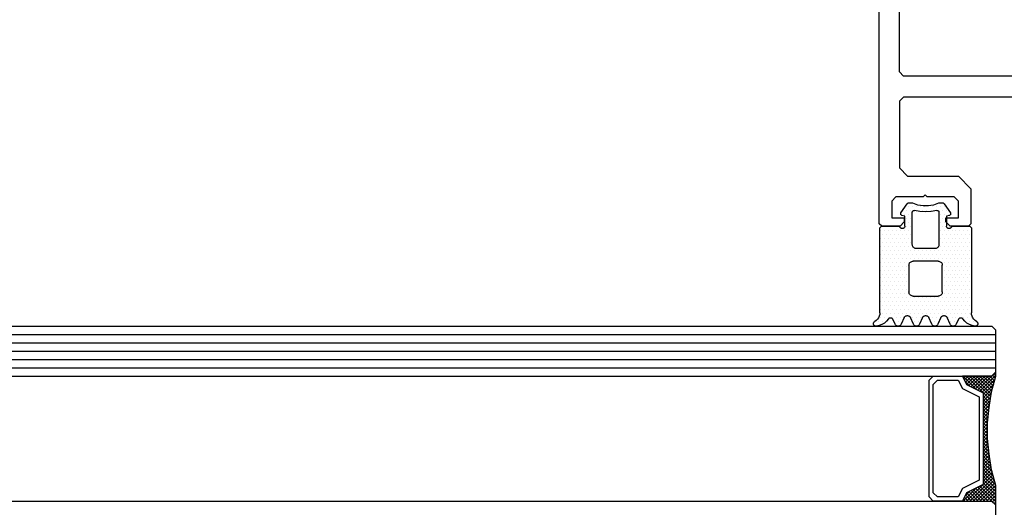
# Model space of a CAD drawing. Extents: x 4615668 to 9294084, y 5325188 to 10688993.
# Tile 28 of 256: x 4635341.15 to 4635352.97, y 5331397.35 to 5331403.2. Entities that reach past the tile are written whole.
import ezdxf

# ---------------------------------------------------------------- set-up
doc = ezdxf.new("R2010")
doc.units = 0
doc.header["$MEASUREMENT"] = 0
doc.layers.add('A_wymiary', color=152, linetype='Continuous', lineweight=5)
for name, color, linetype in [('CrossSectionsGlass', 7, 'Continuous'), ('CrossSectionsGums', 7, 'Continuous'), ('CrossSectionsProfils', 7, 'Continuous')]:
    doc.layers.add(name, color=color, linetype=linetype)
doc.styles.add('wewn', font='arial.ttf', dxfattribs={"height": 12})
doc.dimstyles.new('Kopia 1do100 wew', dxfattribs={"dimscale": 0.5, "dimtxt": 8, "dimasz": 15, "dimexe": 20, "dimexo": 0, "dimgap": 5, "dimtad": 1, "dimdec": 0, "dimzin": 9, "dimtxsty": 'wewn', "dimblk": 'ARCHTICK', "dimcen": 3, "dimdle": 20, "dimclrd": 256, "dimclre": 256, "dimclrt": 256, "dimadec": 0, "dimazin": 2, "dimtfac": 1, "dimtdec": 0, "dimtix": 1, "dimtmove": 2, "dimatfit": 3, "dimldrblk": 'NONE', "dimfxl": 0, "dimtvp": 1, "dimtolj": 1, "dimtzin": 0, "dimlwd": 5, "dimlwe": 5, "dimarcsym": 0})

# ---------------------------------------------------------------- blocks, each defined once
blk = doc.blocks.new('K43_0482_X', base_point=(52.501, 1020))
at = {"layer": 'CrossSectionsProfils', "flags": 128}
for points in [[(46.8099, 1000), (48.51093, 1000), (49.00444, 1000.50401), (49.00444, 1001.50153), (48.00692, 1001.50153), (48.00692, 1003.49657), (48.51093, 1004.00058), (49.73945, 1004.00058), (52.51151, 1005.59661), (55.27306, 1004.00058), (56.51208, 1004.00058), (57.00559, 1003.49657), (57.00559, 1001.50153), (56.00807, 1001.50153), (56.00807, 1000.50401), (56.51208, 1000), (58.20261, 1000), (58.50712, 1000.30451), (58.50712, 1034.99717), (59.01113, 1035.50118), (74.59343, 1035.50118), (75.09744, 1034.99717), (75.09744, 1027.00652), (74.09992, 1025.9985), (68.0098, 1025.9985), (66.50827, 1024.49697), (66.50827, 1020.29689), (66.80228, 1020.00288), (69.00732, 1020.00288), (69.51133, 1020.50689), (69.51133, 1021.0004), (68.0098, 1021.0004), (68.0098, 1023.00594), (68.50331, 1023.49945), (71.75837, 1023.49945), (72.01038, 1023.75145), (72.25188, 1023.49945), (75.50695, 1023.49945), (76.01096, 1023.00594), (76.01096, 1021.0004), (74.49893, 1021.0004), (74.49893, 1020.50689), (75.00294, 1020.00288), (77.19748, 1020.00288), (77.50198, 1020.29689), (77.50198, 1104.498), (77.49148, 1104.582), (77.48098, 1104.6555), (77.44948, 1104.72901), (77.40748, 1104.79201), (77.35498, 1104.85501), (77.29198, 1104.90751), (77.22898, 1104.94951), (77.15548, 1104.98101), (77.08198, 1104.99151), (76.99797, 1105.00201), (28.00404, 1105.00201), (27.92003, 1104.99151), (27.84653, 1104.98101), (27.77303, 1104.94951), (27.71003, 1104.90751), (27.64703, 1104.85501), (27.59453, 1104.79201), (27.55253, 1104.72901), (27.52103, 1104.6555), (27.51053, 1104.582), (27.50003, 1104.498), (27.50003, 1020.29689), (27.80453, 1020.00288), (29.99907, 1020.00288), (30.50308, 1020.50689), (30.50308, 1021.0004), (29.00156, 1021.0004), (29.00156, 1023.00594), (29.50556, 1023.49945), (32.75013, 1023.49945), (33.00213, 1023.75145), (33.25414, 1023.49945), (36.4987, 1023.49945), (37.00271, 1023.00594), (37.00271, 1021.0004), (35.50118, 1021.0004), (35.50118, 1020.50689), (36.00519, 1020.00288), (38.19973, 1020.00288), (38.50424, 1020.29689), (38.50424, 1024.49697), (37.00271, 1025.9985), (30.90209, 1025.9985), (29.90457, 1027.00652), (29.90457, 1034.99717), (30.39808, 1035.50118), (46.01188, 1035.50118), (46.50539, 1034.99717), (46.50539, 1000.30451), (46.8099, 1000)], [(75.09744, 1101.00143), (74.59343, 1101.50544), (30.39808, 1101.50544), (29.89407, 1101.00143), (29.89407, 1038.50424), (30.39808, 1038.00023), (74.59343, 1038.00023), (75.09744, 1038.50424), (75.09744, 1101.00143)], [(49.00444, 1034.99717), (48.51093, 1034.50366), (48.51093, 1007.62315), (49.25644, 1007.18214), (51.70299, 1008.59966), (53.30952, 1008.59966), (55.75607, 1007.18214), (56.51208, 1007.62315), (56.51208, 1034.50366), (56.00807, 1034.99717), (49.00444, 1034.99717)]]:
    blk.add_lwpolyline(points, dxfattribs=at)
blk = doc.blocks.new('Hatch83267', base_point=(7284.88, 638.8))
at = {"layer": 'CrossSectionsGums', "color": 8}
for p, q in [((6273.3, 650.26), (6273.3, 650.26)), ((6273.54, 650.74), (6273.54, 650.74)), ((6273.78, 650.26), (6273.78, 650.26)), ((6274.25, 650.26), (6274.25, 650.26)), ((6275.68, 650.26), (6275.68, 650.26)), ((6275.92, 650.74), (6275.92, 650.74)), ((6276.16, 650.26), (6276.16, 650.26)), ((6278.06, 650.26), (6278.06, 650.26)), ((6278.3, 650.74), (6278.3, 650.74)), ((6278.54, 650.26), (6278.54, 650.26)), ((6280.44, 650.26), (6280.44, 650.26)), ((6280.68, 650.74), (6280.68, 650.74)), ((6280.92, 650.26), (6280.92, 650.26)), ((6282.35, 650.26), (6282.35, 650.26)), ((6282.59, 650.74), (6282.59, 650.74)), ((6282.83, 650.26), (6282.83, 650.26)), ((6284.25, 650.26), (6284.25, 650.26)), ((6284.73, 650.26), (6284.73, 650.26)), ((6285.21, 650.26), (6285.21, 650.26)), ((6285.45, 650.74), (6285.45, 650.74)), ((6274.02, 649.78), (6274.02, 649.78)), ((6274.25, 649.31), (6274.25, 649.31)), ((6274.49, 649.78), (6274.49, 649.78)), ((6274.73, 649.31), (6274.73, 649.31)), ((6274.97, 649.78), (6274.97, 649.78)), ((6275.21, 649.31), (6275.21, 649.31)), ((6275.44, 649.78), (6275.44, 649.78)), ((6275.68, 649.31), (6275.68, 649.31)), ((6275.92, 649.78), (6275.92, 649.78)), ((6276.16, 649.31), (6276.16, 649.31)), ((6276.4, 649.78), (6276.4, 649.78)), ((6276.63, 649.31), (6276.63, 649.31)), ((6277.11, 649.31), (6277.11, 649.31)), ((6277.59, 649.31), (6277.59, 649.31)), ((6277.83, 649.78), (6277.83, 649.78)), ((6278.06, 649.31), (6278.06, 649.31)), ((6278.3, 649.78), (6278.3, 649.78)), ((6278.54, 649.31), (6278.54, 649.31)), ((6278.78, 649.78), (6278.78, 649.78)), ((6279.02, 649.31), (6279.02, 649.31)), ((6279.49, 649.31), (6279.49, 649.31)), ((6279.97, 649.31), (6279.97, 649.31)), ((6280.21, 649.78), (6280.21, 649.78)), ((6280.44, 649.31), (6280.44, 649.31)), ((6280.68, 649.78), (6280.68, 649.78)), ((6280.92, 649.31), (6280.92, 649.31)), ((6281.16, 649.78), (6281.16, 649.78)), ((6281.4, 649.31), (6281.4, 649.31)), ((6281.87, 649.31), (6281.87, 649.31)), ((6282.11, 649.78), (6282.11, 649.78)), ((6282.35, 649.31), (6282.35, 649.31)), ((6282.59, 649.78), (6282.59, 649.78)), ((6282.83, 649.31), (6282.83, 649.31)), ((6283.06, 649.78), (6283.06, 649.78)), ((6283.3, 649.31), (6283.3, 649.31)), ((6283.54, 649.78), (6283.54, 649.78)), ((6283.78, 649.31), (6283.78, 649.31)), ((6284.02, 649.78), (6284.02, 649.78)), ((6284.25, 649.31), (6284.25, 649.31)), ((6284.49, 649.78), (6284.49, 649.78)), ((6284.73, 649.31), (6284.73, 649.31)), ((6284.97, 649.78), (6284.97, 649.78)), ((6274.02, 648.83), (6274.02, 648.83)), ((6274.02, 647.88), (6274.02, 647.88)), ((6274.25, 648.36), (6274.25, 648.36)), ((6274.49, 648.83), (6274.49, 648.83)), ((6274.49, 647.88), (6274.49, 647.88)), ((6274.73, 648.36), (6274.73, 648.36)), ((6274.97, 648.83), (6274.97, 648.83)), ((6274.97, 647.88), (6274.97, 647.88)), ((6275.21, 648.36), (6275.21, 648.36)), ((6275.44, 648.83), (6275.44, 648.83)), ((6275.44, 647.88), (6275.44, 647.88)), ((6275.68, 648.36), (6275.68, 648.36)), ((6275.92, 648.83), (6275.92, 648.83)), ((6275.92, 647.88), (6275.92, 647.88)), ((6276.16, 648.36), (6276.16, 648.36)), ((6276.4, 648.83), (6276.4, 648.83)), ((6276.4, 647.88), (6276.4, 647.88)), ((6276.63, 648.36), (6276.63, 648.36)), ((6276.87, 648.83), (6276.87, 648.83)), ((6276.87, 647.88), (6276.87, 647.88)), ((6277.11, 648.36), (6277.11, 648.36)), ((6277.35, 648.83), (6277.35, 648.83)), ((6277.35, 647.88), (6277.35, 647.88)), ((6277.59, 648.36), (6277.59, 648.36)), ((6277.83, 648.83), (6277.83, 648.83)), ((6277.83, 647.88), (6277.83, 647.88)), ((6278.06, 648.36), (6278.06, 648.36)), ((6278.3, 648.83), (6278.3, 648.83)), ((6278.3, 647.88), (6278.3, 647.88)), ((6278.54, 648.36), (6278.54, 648.36)), ((6278.78, 648.83), (6278.78, 648.83)), ((6278.78, 647.88), (6278.78, 647.88)), ((6279.02, 648.36), (6279.02, 648.36)), ((6279.25, 648.83), (6279.25, 648.83)), ((6279.25, 647.88), (6279.25, 647.88)), ((6279.49, 648.36), (6279.49, 648.36)), ((6279.73, 648.83), (6279.73, 648.83)), ((6279.73, 647.88), (6279.73, 647.88)), ((6279.97, 648.36), (6279.97, 648.36)), ((6280.21, 648.83), (6280.21, 648.83)), ((6280.21, 647.88), (6280.21, 647.88)), ((6280.44, 648.36), (6280.44, 648.36)), ((6280.68, 648.83), (6280.68, 648.83)), ((6280.68, 647.88), (6280.68, 647.88)), ((6280.92, 648.36), (6280.92, 648.36)), ((6281.16, 648.83), (6281.16, 648.83)), ((6281.16, 647.88), (6281.16, 647.88)), ((6281.4, 648.36), (6281.4, 648.36)), ((6281.64, 648.83), (6281.64, 648.83)), ((6281.64, 647.88), (6281.64, 647.88)), ((6281.87, 648.36), (6281.87, 648.36)), ((6282.11, 648.83), (6282.11, 648.83)), ((6282.11, 647.88), (6282.11, 647.88)), ((6282.35, 648.36), (6282.35, 648.36)), ((6282.59, 648.83), (6282.59, 648.83)), ((6282.59, 647.88), (6282.59, 647.88)), ((6282.83, 648.36), (6282.83, 648.36)), ((6283.06, 648.83), (6283.06, 648.83)), ((6283.06, 647.88), (6283.06, 647.88)), ((6283.3, 648.36), (6283.3, 648.36)), ((6283.54, 648.83), (6283.54, 648.83)), ((6283.54, 647.88), (6283.54, 647.88)), ((6283.78, 648.36), (6283.78, 648.36)), ((6284.02, 648.83), (6284.02, 648.83)), ((6284.02, 647.88), (6284.02, 647.88)), ((6284.25, 648.36), (6284.25, 648.36)), ((6284.49, 648.83), (6284.49, 648.83)), ((6284.49, 647.88), (6284.49, 647.88)), ((6284.73, 648.36), (6284.73, 648.36)), ((6274.02, 646.93), (6274.02, 646.93)), ((6274.25, 647.4), (6274.25, 647.4)), ((6274.49, 646.93), (6274.49, 646.93)), ((6274.73, 647.4), (6274.73, 647.4)), ((6274.97, 646.93), (6274.97, 646.93)), ((6275.21, 647.4), (6275.21, 647.4)), ((6275.44, 646.93), (6275.44, 646.93)), ((6275.68, 647.4), (6275.68, 647.4)), ((6275.92, 646.93), (6275.92, 646.93)), ((6276.16, 647.4), (6276.16, 647.4)), ((6276.4, 646.93), (6276.4, 646.93)), ((6276.63, 647.4), (6276.63, 647.4)), ((6276.87, 646.93), (6276.87, 646.93)), ((6277.11, 647.4), (6277.11, 647.4)), ((6277.35, 646.93), (6277.35, 646.93)), ((6277.59, 647.4), (6277.59, 647.4)), ((6278.06, 647.4), (6278.06, 647.4)), ((6278.54, 647.4), (6278.54, 647.4)), ((6279.02, 647.4), (6279.02, 647.4)), ((6279.49, 647.4), (6279.49, 647.4)), ((6279.97, 647.4), (6279.97, 647.4)), ((6280.44, 647.4), (6280.44, 647.4)), ((6280.92, 647.4), (6280.92, 647.4)), ((6281.4, 647.4), (6281.4, 647.4)), ((6281.64, 646.93), (6281.64, 646.93)), ((6281.87, 647.4), (6281.87, 647.4)), ((6282.11, 646.93), (6282.11, 646.93)), ((6282.35, 647.4), (6282.35, 647.4)), ((6282.59, 646.93), (6282.59, 646.93)), ((6282.83, 647.4), (6282.83, 647.4)), ((6283.06, 646.93), (6283.06, 646.93)), ((6283.3, 647.4), (6283.3, 647.4)), ((6283.54, 646.93), (6283.54, 646.93)), ((6283.78, 647.4), (6283.78, 647.4)), ((6284.02, 646.93), (6284.02, 646.93)), ((6284.25, 647.4), (6284.25, 647.4)), ((6284.49, 646.93), (6284.49, 646.93)), ((6284.73, 647.4), (6284.73, 647.4)), ((6274.02, 645.97), (6274.02, 645.97)), ((6274.25, 646.45), (6274.25, 646.45)), ((6274.25, 645.5), (6274.25, 645.5)), ((6274.49, 645.97), (6274.49, 645.97)), ((6274.73, 646.45), (6274.73, 646.45)), ((6274.73, 645.5), (6274.73, 645.5)), ((6274.97, 645.97), (6274.97, 645.97)), ((6275.21, 646.45), (6275.21, 646.45)), ((6275.21, 645.5), (6275.21, 645.5)), ((6275.44, 645.97), (6275.44, 645.97)), ((6275.68, 646.45), (6275.68, 646.45)), ((6275.68, 645.5), (6275.68, 645.5)), ((6275.92, 645.97), (6275.92, 645.97)), ((6276.16, 646.45), (6276.16, 646.45)), ((6276.16, 645.5), (6276.16, 645.5)), ((6276.4, 645.97), (6276.4, 645.97)), ((6276.63, 646.45), (6276.63, 646.45)), ((6276.63, 645.5), (6276.63, 645.5)), ((6276.87, 645.97), (6276.87, 645.97)), ((6277.11, 646.45), (6277.11, 646.45)), ((6277.11, 645.5), (6277.11, 645.5)), ((6277.35, 645.97), (6277.35, 645.97)), ((6281.64, 645.97), (6281.64, 645.97)), ((6281.87, 646.45), (6281.87, 646.45)), ((6281.87, 645.5), (6281.87, 645.5)), ((6282.11, 645.97), (6282.11, 645.97)), ((6282.35, 646.45), (6282.35, 646.45)), ((6282.35, 645.5), (6282.35, 645.5)), ((6282.59, 645.97), (6282.59, 645.97)), ((6282.83, 646.45), (6282.83, 646.45)), ((6282.83, 645.5), (6282.83, 645.5)), ((6283.06, 645.97), (6283.06, 645.97)), ((6283.3, 646.45), (6283.3, 646.45)), ((6283.3, 645.5), (6283.3, 645.5)), ((6283.54, 645.97), (6283.54, 645.97)), ((6283.78, 646.45), (6283.78, 646.45)), ((6283.78, 645.5), (6283.78, 645.5)), ((6284.02, 645.97), (6284.02, 645.97)), ((6284.25, 646.45), (6284.25, 646.45)), ((6284.25, 645.5), (6284.25, 645.5)), ((6284.49, 645.97), (6284.49, 645.97)), ((6284.73, 646.45), (6284.73, 646.45)), ((6284.73, 645.5), (6284.73, 645.5)), ((6274.02, 645.02), (6274.02, 645.02)), ((6274.25, 644.55), (6274.25, 644.55)), ((6274.49, 645.02), (6274.49, 645.02)), ((6274.73, 644.55), (6274.73, 644.55)), ((6274.97, 645.02), (6274.97, 645.02)), ((6275.21, 644.55), (6275.21, 644.55)), ((6275.44, 645.02), (6275.44, 645.02)), ((6275.68, 644.55), (6275.68, 644.55)), ((6275.92, 645.02), (6275.92, 645.02)), ((6276.16, 644.55), (6276.16, 644.55)), ((6276.4, 645.02), (6276.4, 645.02)), ((6276.63, 644.55), (6276.63, 644.55)), ((6276.87, 645.02), (6276.87, 645.02)), ((6277.11, 644.55), (6277.11, 644.55)), ((6277.35, 645.02), (6277.35, 645.02)), ((6281.64, 645.02), (6281.64, 645.02)), ((6281.87, 644.55), (6281.87, 644.55)), ((6282.11, 645.02), (6282.11, 645.02)), ((6282.35, 644.55), (6282.35, 644.55)), ((6282.59, 645.02), (6282.59, 645.02)), ((6282.83, 644.55), (6282.83, 644.55)), ((6283.06, 645.02), (6283.06, 645.02)), ((6283.3, 644.55), (6283.3, 644.55)), ((6283.54, 645.02), (6283.54, 645.02)), ((6283.78, 644.55), (6283.78, 644.55)), ((6284.02, 645.02), (6284.02, 645.02)), ((6284.25, 644.55), (6284.25, 644.55)), ((6284.49, 645.02), (6284.49, 645.02)), ((6284.73, 644.55), (6284.73, 644.55)), ((6274.02, 644.07), (6274.02, 644.07)), ((6274.02, 643.12), (6274.02, 643.12)), ((6274.25, 643.59), (6274.25, 643.59)), ((6274.49, 644.07), (6274.49, 644.07)), ((6274.49, 643.12), (6274.49, 643.12)), ((6274.73, 643.59), (6274.73, 643.59)), ((6274.97, 644.07), (6274.97, 644.07)), ((6274.97, 643.12), (6274.97, 643.12)), ((6275.21, 643.59), (6275.21, 643.59)), ((6275.44, 644.07), (6275.44, 644.07)), ((6275.44, 643.12), (6275.44, 643.12)), ((6275.68, 643.59), (6275.68, 643.59)), ((6275.92, 644.07), (6275.92, 644.07)), ((6275.92, 643.12), (6275.92, 643.12)), ((6276.16, 643.59), (6276.16, 643.59)), ((6276.4, 644.07), (6276.4, 644.07)), ((6276.4, 643.12), (6276.4, 643.12)), ((6276.63, 643.59), (6276.63, 643.59)), ((6276.87, 644.07), (6276.87, 644.07)), ((6276.87, 643.12), (6276.87, 643.12)), ((6277.11, 643.59), (6277.11, 643.59)), ((6277.35, 644.07), (6277.35, 644.07)), ((6277.35, 643.12), (6277.35, 643.12)), ((6281.64, 644.07), (6281.64, 644.07)), ((6281.64, 643.12), (6281.64, 643.12)), ((6281.87, 643.59), (6281.87, 643.59)), ((6282.11, 644.07), (6282.11, 644.07)), ((6282.11, 643.12), (6282.11, 643.12)), ((6282.35, 643.59), (6282.35, 643.59)), ((6282.59, 644.07), (6282.59, 644.07)), ((6282.59, 643.12), (6282.59, 643.12)), ((6282.83, 643.59), (6282.83, 643.59)), ((6283.06, 644.07), (6283.06, 644.07)), ((6283.06, 643.12), (6283.06, 643.12)), ((6283.3, 643.59), (6283.3, 643.59)), ((6283.54, 644.07), (6283.54, 644.07)), ((6283.54, 643.12), (6283.54, 643.12)), ((6283.78, 643.59), (6283.78, 643.59)), ((6284.02, 644.07), (6284.02, 644.07)), ((6284.02, 643.12), (6284.02, 643.12)), ((6284.25, 643.59), (6284.25, 643.59)), ((6284.49, 644.07), (6284.49, 644.07)), ((6284.49, 643.12), (6284.49, 643.12)), ((6284.73, 643.59), (6284.73, 643.59)), ((6274.02, 642.16), (6274.02, 642.16)), ((6274.25, 642.64), (6274.25, 642.64)), ((6274.49, 642.16), (6274.49, 642.16)), ((6274.73, 642.64), (6274.73, 642.64)), ((6274.97, 642.16), (6274.97, 642.16)), ((6275.21, 642.64), (6275.21, 642.64)), ((6275.44, 642.16), (6275.44, 642.16)), ((6275.68, 642.64), (6275.68, 642.64)), ((6275.92, 642.16), (6275.92, 642.16)), ((6276.16, 642.64), (6276.16, 642.64)), ((6276.4, 642.16), (6276.4, 642.16)), ((6276.63, 642.64), (6276.63, 642.64)), ((6276.87, 642.16), (6276.87, 642.16)), ((6277.11, 642.64), (6277.11, 642.64)), ((6277.35, 642.16), (6277.35, 642.16)), ((6277.59, 642.64), (6277.59, 642.64)), ((6277.83, 642.16), (6277.83, 642.16)), ((6278.06, 642.64), (6278.06, 642.64)), ((6278.3, 642.16), (6278.3, 642.16)), ((6278.54, 642.64), (6278.54, 642.64)), ((6278.78, 642.16), (6278.78, 642.16)), ((6279.02, 642.64), (6279.02, 642.64)), ((6279.25, 642.16), (6279.25, 642.16)), ((6279.49, 642.64), (6279.49, 642.64)), ((6279.73, 642.16), (6279.73, 642.16)), ((6279.97, 642.64), (6279.97, 642.64)), ((6280.21, 642.16), (6280.21, 642.16)), ((6280.44, 642.64), (6280.44, 642.64)), ((6280.68, 642.16), (6280.68, 642.16)), ((6280.92, 642.64), (6280.92, 642.64)), ((6281.16, 642.16), (6281.16, 642.16)), ((6281.4, 642.64), (6281.4, 642.64)), ((6281.64, 642.16), (6281.64, 642.16)), ((6281.87, 642.64), (6281.87, 642.64)), ((6282.11, 642.16), (6282.11, 642.16)), ((6282.35, 642.64), (6282.35, 642.64)), ((6282.59, 642.16), (6282.59, 642.16)), ((6282.83, 642.64), (6282.83, 642.64)), ((6283.06, 642.16), (6283.06, 642.16)), ((6283.3, 642.64), (6283.3, 642.64)), ((6283.54, 642.16), (6283.54, 642.16)), ((6283.78, 642.64), (6283.78, 642.64)), ((6284.02, 642.16), (6284.02, 642.16)), ((6284.25, 642.64), (6284.25, 642.64)), ((6284.49, 642.16), (6284.49, 642.16)), ((6284.73, 642.64), (6284.73, 642.64)), ((6274.02, 641.21), (6274.02, 641.21)), ((6274.25, 641.69), (6274.25, 641.69)), ((6274.25, 640.74), (6274.25, 640.74)), ((6274.49, 641.21), (6274.49, 641.21)), ((6274.73, 641.69), (6274.73, 641.69)), ((6274.73, 640.74), (6274.73, 640.74)), ((6274.97, 641.21), (6274.97, 641.21)), ((6275.21, 641.69), (6275.21, 641.69)), ((6275.21, 640.74), (6275.21, 640.74)), ((6275.44, 641.21), (6275.44, 641.21)), ((6275.68, 641.69), (6275.68, 641.69)), ((6275.68, 640.74), (6275.68, 640.74)), ((6275.92, 641.21), (6275.92, 641.21)), ((6276.16, 641.69), (6276.16, 641.69)), ((6276.16, 640.74), (6276.16, 640.74)), ((6276.4, 641.21), (6276.4, 641.21)), ((6276.63, 641.69), (6276.63, 641.69)), ((6276.63, 640.74), (6276.63, 640.74)), ((6276.87, 641.21), (6276.87, 641.21)), ((6277.11, 641.69), (6277.11, 641.69)), ((6277.11, 640.74), (6277.11, 640.74)), ((6277.35, 641.21), (6277.35, 641.21)), ((6277.59, 641.69), (6277.59, 641.69)), ((6277.59, 640.74), (6277.59, 640.74)), ((6277.83, 641.21), (6277.83, 641.21)), ((6278.06, 641.69), (6278.06, 641.69)), ((6278.54, 641.69), (6278.54, 641.69)), ((6279.02, 641.69), (6279.02, 641.69)), ((6279.49, 641.69), (6279.49, 641.69)), ((6279.97, 641.69), (6279.97, 641.69)), ((6280.44, 641.69), (6280.44, 641.69)), ((6280.92, 641.69), (6280.92, 641.69)), ((6281.16, 641.21), (6281.16, 641.21)), ((6281.4, 641.69), (6281.4, 641.69)), ((6281.4, 640.74), (6281.4, 640.74)), ((6281.64, 641.21), (6281.64, 641.21)), ((6281.87, 641.69), (6281.87, 641.69)), ((6281.87, 640.74), (6281.87, 640.74)), ((6282.11, 641.21), (6282.11, 641.21)), ((6282.35, 641.69), (6282.35, 641.69)), ((6282.35, 640.74), (6282.35, 640.74)), ((6282.59, 641.21), (6282.59, 641.21)), ((6282.83, 641.69), (6282.83, 641.69)), ((6282.83, 640.74), (6282.83, 640.74)), ((6283.06, 641.21), (6283.06, 641.21)), ((6283.3, 641.69), (6283.3, 641.69)), ((6283.3, 640.74), (6283.3, 640.74)), ((6283.54, 641.21), (6283.54, 641.21)), ((6283.78, 641.69), (6283.78, 641.69)), ((6283.78, 640.74), (6283.78, 640.74)), ((6284.02, 641.21), (6284.02, 641.21)), ((6284.25, 641.69), (6284.25, 641.69)), ((6284.25, 640.74), (6284.25, 640.74)), ((6284.49, 641.21), (6284.49, 641.21)), ((6284.73, 641.69), (6284.73, 641.69)), ((6284.73, 640.74), (6284.73, 640.74)), ((6274.02, 640.26), (6274.02, 640.26)), ((6274.25, 639.78), (6274.25, 639.78)), ((6274.49, 640.26), (6274.49, 640.26)), ((6274.73, 639.78), (6274.73, 639.78)), ((6274.97, 640.26), (6274.97, 640.26)), ((6275.21, 639.78), (6275.21, 639.78)), ((6275.44, 640.26), (6275.44, 640.26)), ((6275.68, 639.78), (6275.68, 639.78)), ((6275.92, 640.26), (6275.92, 640.26)), ((6276.16, 639.78), (6276.16, 639.78)), ((6276.4, 640.26), (6276.4, 640.26)), ((6276.63, 639.78), (6276.63, 639.78)), ((6276.87, 640.26), (6276.87, 640.26)), ((6277.11, 639.78), (6277.11, 639.78)), ((6277.35, 640.26), (6277.35, 640.26)), ((6277.59, 639.78), (6277.59, 639.78)), ((6281.16, 640.26), (6281.16, 640.26)), ((6281.4, 639.78), (6281.4, 639.78)), ((6281.64, 640.26), (6281.64, 640.26)), ((6281.87, 639.78), (6281.87, 639.78)), ((6282.11, 640.26), (6282.11, 640.26)), ((6282.35, 639.78), (6282.35, 639.78)), ((6282.59, 640.26), (6282.59, 640.26)), ((6282.83, 639.78), (6282.83, 639.78)), ((6283.06, 640.26), (6283.06, 640.26)), ((6283.3, 639.78), (6283.3, 639.78)), ((6283.54, 640.26), (6283.54, 640.26)), ((6283.78, 639.78), (6283.78, 639.78)), ((6284.02, 640.26), (6284.02, 640.26)), ((6284.25, 639.78), (6284.25, 639.78)), ((6284.49, 640.26), (6284.49, 640.26)), ((6284.73, 639.78), (6284.73, 639.78)), ((6274.02, 639.31), (6274.02, 639.31)), ((6274.25, 638.83), (6274.25, 638.83)), ((6274.49, 639.31), (6274.49, 639.31)), ((6274.73, 638.83), (6274.73, 638.83)), ((6274.97, 639.31), (6274.97, 639.31)), ((6275.21, 638.83), (6275.21, 638.83)), ((6275.44, 639.31), (6275.44, 639.31)), ((6275.68, 638.83), (6275.68, 638.83)), ((6275.92, 639.31), (6275.92, 639.31)), ((6276.16, 638.83), (6276.16, 638.83)), ((6276.4, 639.31), (6276.4, 639.31)), ((6276.87, 639.31), (6276.87, 639.31)), ((6277.11, 638.83), (6277.11, 638.83)), ((6277.35, 639.31), (6277.35, 639.31)), ((6277.35, 638.35), (6277.35, 638.35)), ((6277.59, 638.83), (6277.59, 638.83)), ((6281.16, 639.31), (6281.16, 639.31)), ((6281.16, 638.35), (6281.16, 638.35)), ((6281.4, 638.83), (6281.4, 638.83)), ((6281.63, 639.31), (6281.63, 639.31)), ((6281.64, 638.35), (6281.64, 638.35)), ((6281.87, 638.83), (6281.87, 638.83)), ((6282.11, 639.31), (6282.11, 639.31)), ((6282.59, 639.31), (6282.59, 639.31)), ((6282.83, 638.83), (6282.83, 638.83)), ((6283.06, 639.31), (6283.06, 639.31)), ((6283.3, 638.83), (6283.3, 638.83)), ((6283.54, 639.31), (6283.54, 639.31)), ((6283.78, 638.83), (6283.78, 638.83)), ((6284.02, 639.31), (6284.02, 639.31)), ((6284.25, 638.83), (6284.25, 638.83)), ((6284.49, 639.31), (6284.49, 639.31)), ((6284.73, 638.83), (6284.73, 638.83)), ((6276.87, 637.4), (6276.87, 637.4)), ((6277.11, 637.88), (6277.11, 637.88)), ((6277.35, 637.4), (6277.35, 637.4)), ((6277.59, 637.88), (6277.59, 637.88)), ((6281.16, 637.4), (6281.16, 637.4)), ((6281.4, 637.88), (6281.4, 637.88)), ((6281.64, 637.4), (6281.64, 637.4)), ((6281.87, 637.88), (6281.87, 637.88)), ((6282.11, 637.4), (6282.11, 637.4)), ((6277.11, 636.93), (6277.11, 636.93)), ((6277.35, 636.45), (6277.35, 636.45)), ((6277.59, 636.93), (6277.59, 636.93)), ((6277.83, 636.45), (6277.83, 636.45)), ((6278.06, 636.93), (6278.06, 636.93)), ((6278.3, 636.45), (6278.3, 636.45)), ((6278.54, 636.93), (6278.54, 636.93)), ((6278.78, 636.45), (6278.78, 636.45)), ((6279.02, 636.93), (6279.02, 636.93)), ((6279.25, 636.45), (6279.25, 636.45)), ((6279.49, 636.93), (6279.49, 636.93)), ((6279.73, 636.45), (6279.73, 636.45)), ((6279.97, 636.93), (6279.97, 636.93)), ((6280.21, 636.45), (6280.21, 636.45)), ((6280.44, 636.93), (6280.44, 636.93)), ((6280.68, 636.45), (6280.68, 636.45)), ((6280.92, 636.93), (6280.92, 636.93)), ((6281.16, 636.45), (6281.16, 636.45)), ((6281.4, 636.93), (6281.4, 636.93)), ((6281.64, 636.45), (6281.64, 636.45)), ((6281.87, 636.93), (6281.87, 636.93))]:
    blk.add_line(p, q, dxfattribs=at)
blk = doc.blocks.new('120488', base_point=(6273.86, 638.8))
at = {"layer": 'CrossSectionsGums', "color": 1}
for p, q in [((6273.17, 650.54), (6273.16, 650.49)), ((6273.16, 650.49), (6273.17, 650.44)), ((6273.18, 650.59), (6273.17, 650.54)), ((6273.17, 650.44), (6273.18, 650.39)), ((6273.2, 650.64), (6273.18, 650.59)), ((6273.18, 650.39), (6273.21, 650.34)), ((6273.22, 650.68), (6273.2, 650.64)), ((6273.21, 650.34), (6273.24, 650.3)), ((6273.26, 650.72), (6273.22, 650.68)), ((6273.24, 650.3), (6273.27, 650.27)), ((6273.3, 650.75), (6273.26, 650.72)), ((6273.27, 650.27), (6273.32, 650.24)), ((6273.34, 650.77), (6273.3, 650.75)), ((6273.49, 650.12), (6273.32, 650.24)), ((6273.39, 650.79), (6273.34, 650.77)), ((6273.44, 650.8), (6273.39, 650.79)), ((6273.49, 650.8), (6273.44, 650.8)), ((6273.84, 650.73), (6273.49, 650.8)), ((6273.64, 649.97), (6273.49, 650.12)), ((6274.17, 650.61), (6273.84, 650.73)), ((6274.47, 650.43), (6274.17, 650.61)), ((6274.74, 650.2), (6274.47, 650.43)), ((6274.96, 649.92), (6274.74, 650.2)), ((6275.76, 650.57), (6275.48, 649.96)), ((6275.8, 650.63), (6275.76, 650.57)), ((6275.84, 650.68), (6275.8, 650.63)), ((6275.89, 650.73), (6275.84, 650.68)), ((6275.96, 650.76), (6275.89, 650.73)), ((6276.02, 650.79), (6275.96, 650.76)), ((6276.09, 650.8), (6276.02, 650.79)), ((6276.16, 650.8), (6276.09, 650.8)), ((6276.23, 650.79), (6276.16, 650.8)), ((6276.29, 650.76), (6276.23, 650.79)), ((6276.35, 650.73), (6276.29, 650.76)), ((6276.41, 650.68), (6276.35, 650.73)), ((6276.45, 650.63), (6276.41, 650.68)), ((6276.49, 650.57), (6276.45, 650.63)), ((6276.86, 649.76), (6276.49, 650.57)), ((6277.96, 650.57), (6277.59, 649.76)), ((6278, 650.63), (6277.96, 650.57)), ((6278.04, 650.68), (6278, 650.63)), ((6278.09, 650.73), (6278.04, 650.68)), ((6278.16, 650.76), (6278.09, 650.73)), ((6278.22, 650.79), (6278.16, 650.76)), ((6278.29, 650.8), (6278.22, 650.79)), ((6278.36, 650.8), (6278.29, 650.8)), ((6278.43, 650.79), (6278.36, 650.8)), ((6278.49, 650.76), (6278.43, 650.79)), ((6278.55, 650.73), (6278.49, 650.76)), ((6278.61, 650.68), (6278.55, 650.73)), ((6278.65, 650.63), (6278.61, 650.68)), ((6278.69, 650.57), (6278.65, 650.63)), ((6279.06, 649.76), (6278.69, 650.57)), ((6280.16, 650.57), (6279.79, 649.76)), ((6280.2, 650.63), (6280.16, 650.57)), ((6280.24, 650.68), (6280.2, 650.63)), ((6280.29, 650.73), (6280.24, 650.68)), ((6280.36, 650.76), (6280.29, 650.73)), ((6280.42, 650.79), (6280.36, 650.76)), ((6280.49, 650.8), (6280.42, 650.79)), ((6280.56, 650.8), (6280.49, 650.8)), ((6280.63, 650.79), (6280.56, 650.8)), ((6280.69, 650.76), (6280.63, 650.79)), ((6280.75, 650.73), (6280.69, 650.76)), ((6280.81, 650.68), (6280.75, 650.73)), ((6280.85, 650.63), (6280.81, 650.68)), ((6280.89, 650.57), (6280.85, 650.63)), ((6281.26, 649.76), (6280.89, 650.57)), ((6282.36, 650.57), (6281.99, 649.76)), ((6282.4, 650.63), (6282.36, 650.57)), ((6282.44, 650.68), (6282.4, 650.63)), ((6282.49, 650.73), (6282.44, 650.68)), ((6282.56, 650.76), (6282.49, 650.73)), ((6282.62, 650.79), (6282.56, 650.76)), ((6282.69, 650.8), (6282.62, 650.79)), ((6282.76, 650.8), (6282.69, 650.8)), ((6282.83, 650.79), (6282.76, 650.8)), ((6282.89, 650.76), (6282.83, 650.79)), ((6282.95, 650.73), (6282.89, 650.76)), ((6283.01, 650.68), (6282.95, 650.73)), ((6283.05, 650.63), (6283.01, 650.68)), ((6283.09, 650.57), (6283.05, 650.63)), ((6283.37, 649.96), (6283.09, 650.57)), ((6284.11, 650.2), (6283.89, 649.92)), ((6284.38, 650.43), (6284.11, 650.2)), ((6284.68, 650.61), (6284.38, 650.43)), ((6285.01, 650.73), (6284.68, 650.61)), ((6285.36, 650.8), (6285.01, 650.73)), ((6285.36, 650.12), (6285.21, 649.97)), ((6285.41, 650.8), (6285.36, 650.8)), ((6285.53, 650.24), (6285.36, 650.12)), ((6285.46, 650.79), (6285.41, 650.8)), ((6285.51, 650.77), (6285.46, 650.79)), ((6285.55, 650.75), (6285.51, 650.77)), ((6285.53, 650.24), (6285.57, 650.27)), ((6285.59, 650.72), (6285.55, 650.75)), ((6285.57, 650.27), (6285.61, 650.3)), ((6285.62, 650.68), (6285.59, 650.72)), ((6285.61, 650.3), (6285.64, 650.34)), ((6285.65, 650.64), (6285.62, 650.68)), ((6285.64, 650.34), (6285.66, 650.39)), ((6285.67, 650.59), (6285.65, 650.64)), ((6285.66, 650.39), (6285.68, 650.44)), ((6285.68, 650.54), (6285.67, 650.59)), ((6285.68, 650.49), (6285.68, 650.54)), ((6285.68, 650.44), (6285.68, 650.49)), ((6273.76, 649.8), (6273.64, 649.97)), ((6273.85, 649.61), (6273.76, 649.8)), ((6273.91, 649.4), (6273.85, 649.61)), ((6273.92, 649.19), (6273.91, 649.4)), ((6273.92, 649.19), (6273.92, 639.1)), ((6274.96, 649.92), (6274.99, 649.88)), ((6274.99, 649.88), (6275.03, 649.85)), ((6275.03, 649.85), (6275.08, 649.82)), ((6275.08, 649.82), (6275.13, 649.8)), ((6275.13, 649.8), (6275.18, 649.79)), ((6275.18, 649.79), (6275.23, 649.79)), ((6275.23, 649.79), (6275.28, 649.8)), ((6275.28, 649.8), (6275.33, 649.82)), ((6275.33, 649.82), (6275.38, 649.84)), ((6275.38, 649.84), (6275.42, 649.88)), ((6275.42, 649.88), (6275.45, 649.92)), ((6275.45, 649.92), (6275.48, 649.96)), ((6276.86, 649.76), (6276.9, 649.7)), ((6276.9, 649.7), (6276.94, 649.65)), ((6276.94, 649.65), (6276.99, 649.61)), ((6276.99, 649.61), (6277.06, 649.57)), ((6277.06, 649.57), (6277.12, 649.55)), ((6277.12, 649.55), (6277.19, 649.53)), ((6277.19, 649.53), (6277.26, 649.53)), ((6277.26, 649.53), (6277.33, 649.55)), ((6277.33, 649.55), (6277.39, 649.57)), ((6277.39, 649.57), (6277.45, 649.61)), ((6277.45, 649.61), (6277.51, 649.65)), ((6277.51, 649.65), (6277.55, 649.7)), ((6277.55, 649.7), (6277.59, 649.76)), ((6279.06, 649.76), (6279.1, 649.7)), ((6279.1, 649.7), (6279.14, 649.65)), ((6279.14, 649.65), (6279.19, 649.61)), ((6279.19, 649.61), (6279.25, 649.57)), ((6279.25, 649.57), (6279.32, 649.55)), ((6279.32, 649.55), (6279.39, 649.53)), ((6279.39, 649.53), (6279.46, 649.53)), ((6279.46, 649.53), (6279.53, 649.55)), ((6279.53, 649.55), (6279.59, 649.57)), ((6279.59, 649.57), (6279.65, 649.61)), ((6279.65, 649.61), (6279.71, 649.65)), ((6279.71, 649.65), (6279.75, 649.7)), ((6279.75, 649.7), (6279.79, 649.76)), ((6281.26, 649.76), (6281.3, 649.7)), ((6281.3, 649.7), (6281.34, 649.65)), ((6281.34, 649.65), (6281.39, 649.61)), ((6281.39, 649.61), (6281.46, 649.57)), ((6281.46, 649.57), (6281.52, 649.55)), ((6281.52, 649.55), (6281.59, 649.53)), ((6281.59, 649.53), (6281.66, 649.53)), ((6281.66, 649.53), (6281.73, 649.55)), ((6281.73, 649.55), (6281.79, 649.57)), ((6281.79, 649.57), (6281.85, 649.61)), ((6281.85, 649.61), (6281.91, 649.65)), ((6281.91, 649.65), (6281.95, 649.7)), ((6281.95, 649.7), (6281.99, 649.76)), ((6283.37, 649.96), (6283.4, 649.92)), ((6283.4, 649.92), (6283.43, 649.88)), ((6283.43, 649.88), (6283.47, 649.84)), ((6283.47, 649.84), (6283.52, 649.82)), ((6283.52, 649.82), (6283.57, 649.8)), ((6283.57, 649.8), (6283.62, 649.79)), ((6283.62, 649.79), (6283.67, 649.79)), ((6283.67, 649.79), (6283.72, 649.8)), ((6283.72, 649.8), (6283.77, 649.82)), ((6283.77, 649.82), (6283.82, 649.85)), ((6283.82, 649.85), (6283.86, 649.88)), ((6283.86, 649.88), (6283.89, 649.92)), ((6284.94, 649.4), (6284.92, 649.19)), ((6284.92, 639.1), (6284.92, 649.19)), ((6285, 649.61), (6284.94, 649.4)), ((6285.09, 649.8), (6285, 649.61)), ((6285.21, 649.97), (6285.09, 649.8)), ((6277.43, 646.79), (6277.42, 646.7)), ((6277.42, 643.5), (6277.42, 646.7)), ((6277.45, 646.87), (6277.43, 646.79)), ((6277.49, 646.95), (6277.45, 646.87)), ((6277.54, 647.02), (6277.49, 646.95)), ((6277.6, 647.08), (6277.54, 647.02)), ((6277.67, 647.13), (6277.6, 647.08)), ((6277.75, 647.17), (6277.67, 647.13)), ((6277.84, 647.19), (6277.75, 647.17)), ((6277.92, 647.2), (6277.84, 647.19)), ((6277.92, 647.2), (6280.92, 647.2)), ((6281.01, 647.19), (6280.92, 647.2)), ((6281.1, 647.17), (6281.01, 647.19)), ((6281.17, 647.13), (6281.1, 647.17)), ((6281.25, 647.08), (6281.17, 647.13)), ((6281.31, 647.02), (6281.25, 647.08)), ((6281.36, 646.95), (6281.31, 647.02)), ((6281.39, 646.87), (6281.36, 646.95)), ((6281.42, 646.79), (6281.39, 646.87)), ((6281.42, 646.7), (6281.42, 646.79)), ((6281.42, 646.7), (6281.42, 643.5)), ((6277.42, 643.5), (6277.43, 643.41)), ((6277.43, 643.41), (6277.45, 643.33)), ((6277.45, 643.33), (6277.49, 643.25)), ((6277.49, 643.25), (6277.54, 643.18)), ((6277.54, 643.18), (6277.6, 643.12)), ((6277.6, 643.12), (6277.67, 643.07)), ((6277.67, 643.07), (6277.75, 643.03)), ((6277.75, 643.03), (6277.84, 643.01)), ((6277.84, 643.01), (6277.92, 643)), ((6280.92, 643), (6277.92, 643)), ((6280.92, 643), (6281.01, 643.01)), ((6281.01, 643.01), (6281.1, 643.03)), ((6281.1, 643.03), (6281.17, 643.07)), ((6281.17, 643.07), (6281.25, 643.12)), ((6281.25, 643.12), (6281.31, 643.18)), ((6281.31, 643.18), (6281.36, 643.25)), ((6281.36, 643.25), (6281.39, 643.33)), ((6281.39, 643.33), (6281.42, 643.41)), ((6281.42, 643.41), (6281.42, 643.5)), ((6277.83, 641.09), (6277.82, 641)), ((6277.82, 641), (6277.82, 637.12)), ((6277.85, 641.17), (6277.83, 641.09)), ((6277.89, 641.25), (6277.85, 641.17)), ((6277.94, 641.32), (6277.89, 641.25)), ((6278, 641.38), (6277.94, 641.32)), ((6278.07, 641.43), (6278, 641.38)), ((6278.15, 641.47), (6278.07, 641.43)), ((6278.24, 641.49), (6278.15, 641.47)), ((6278.32, 641.5), (6278.24, 641.49)), ((6280.52, 641.5), (6278.32, 641.5)), ((6280.61, 641.49), (6280.52, 641.5)), ((6280.69, 641.47), (6280.61, 641.49)), ((6280.77, 641.43), (6280.69, 641.47)), ((6280.85, 641.38), (6280.77, 641.43)), ((6280.91, 641.32), (6280.85, 641.38)), ((6280.96, 641.25), (6280.91, 641.32)), ((6280.99, 641.17), (6280.96, 641.25)), ((6281.02, 641.09), (6280.99, 641.17)), ((6281.02, 641), (6281.02, 641.09)), ((6281.02, 637.12), (6281.02, 641)), ((6273.92, 639.1), (6273.93, 639.05)), ((6273.93, 639.05), (6273.94, 639)), ((6273.94, 639), (6273.96, 638.95)), ((6273.96, 638.95), (6273.99, 638.91)), ((6273.99, 638.91), (6274.03, 638.87)), ((6274.03, 638.87), (6274.07, 638.84)), ((6274.07, 638.84), (6274.12, 638.82)), ((6274.12, 638.82), (6274.17, 638.8)), ((6274.17, 638.8), (6274.22, 638.8)), ((6274.22, 638.8), (6276.1, 638.8)), ((6276.1, 638.8), (6276.16, 638.8)), ((6276.16, 638.8), (6276.21, 638.82)), ((6276.21, 638.82), (6276.25, 638.84)), ((6276.25, 638.84), (6276.3, 638.87)), ((6276.3, 638.87), (6276.33, 638.91)), ((6276.33, 638.91), (6276.36, 638.95)), ((6276.39, 638.99), (6276.36, 638.95)), ((6276.43, 639.03), (6276.39, 638.99)), ((6276.47, 639.06), (6276.43, 639.03)), ((6276.52, 639.08), (6276.47, 639.06)), ((6276.57, 639.09), (6276.52, 639.08)), ((6276.62, 639.1), (6276.57, 639.09)), ((6276.68, 639.09), (6276.62, 639.1)), ((6276.73, 639.08), (6276.68, 639.09)), ((6276.77, 639.06), (6276.73, 639.08)), ((6276.82, 639.03), (6276.77, 639.06)), ((6276.85, 638.99), (6276.82, 639.03)), ((6276.88, 638.95), (6276.85, 638.99)), ((6276.91, 638.9), (6276.88, 638.95)), ((6276.92, 638.85), (6276.91, 638.9)), ((6276.92, 638.8), (6276.92, 638.85)), ((6276.92, 638.8), (6276.92, 637.6)), ((6281.93, 638.85), (6281.92, 638.8)), ((6281.92, 637.6), (6281.92, 638.8)), ((6281.94, 638.9), (6281.93, 638.85)), ((6281.96, 638.95), (6281.94, 638.9)), ((6281.99, 638.99), (6281.96, 638.95)), ((6282.03, 639.03), (6281.99, 638.99)), ((6282.07, 639.06), (6282.03, 639.03)), ((6282.12, 639.08), (6282.07, 639.06)), ((6282.17, 639.09), (6282.12, 639.08)), ((6282.22, 639.1), (6282.17, 639.09)), ((6282.28, 639.09), (6282.22, 639.1)), ((6282.33, 639.08), (6282.28, 639.09)), ((6282.37, 639.06), (6282.33, 639.08)), ((6282.42, 639.03), (6282.37, 639.06)), ((6282.45, 638.99), (6282.42, 639.03)), ((6282.48, 638.95), (6282.45, 638.99)), ((6282.48, 638.95), (6282.51, 638.91)), ((6282.51, 638.91), (6282.55, 638.87)), ((6282.55, 638.87), (6282.59, 638.84)), ((6282.59, 638.84), (6282.64, 638.82)), ((6282.64, 638.82), (6282.69, 638.8)), ((6282.69, 638.8), (6282.74, 638.8)), ((6282.74, 638.8), (6284.62, 638.8)), ((6284.62, 638.8), (6284.68, 638.8)), ((6284.68, 638.8), (6284.73, 638.82)), ((6284.73, 638.82), (6284.77, 638.84)), ((6284.77, 638.84), (6284.82, 638.87)), ((6284.82, 638.87), (6284.85, 638.91)), ((6284.85, 638.91), (6284.88, 638.95)), ((6284.88, 638.95), (6284.91, 639)), ((6284.91, 639), (6284.92, 639.05)), ((6284.92, 639.05), (6284.92, 639.1)), ((6276.44, 637.4), (6276.43, 637.36)), ((6276.43, 637.36), (6276.43, 637.33)), ((6276.43, 637.33), (6276.43, 637.29)), ((6276.43, 637.29), (6276.43, 637.26)), ((6276.43, 637.26), (6276.44, 637.23)), ((6276.46, 637.43), (6276.44, 637.4)), ((6276.44, 637.23), (6276.46, 637.2)), ((6276.48, 637.45), (6276.46, 637.43)), ((6276.46, 637.2), (6277.21, 636.13)), ((6276.51, 637.48), (6276.48, 637.45)), ((6276.54, 637.49), (6276.51, 637.48)), ((6276.57, 637.51), (6276.54, 637.49)), ((6276.92, 637.6), (6276.57, 637.51)), ((6277.82, 637.12), (6277.83, 637.09)), ((6277.83, 637.09), (6277.84, 637.05)), ((6278.74, 637.06), (6278.07, 636.93)), ((6279.42, 637.1), (6278.74, 637.06)), ((6280.1, 637.06), (6279.42, 637.1)), ((6280.77, 636.93), (6280.1, 637.06)), ((6281.01, 637.05), (6281.02, 637.09)), ((6281.02, 637.09), (6281.02, 637.12)), ((6281.64, 636.13), (6282.39, 637.2)), ((6282.28, 637.51), (6281.92, 637.6)), ((6282.31, 637.49), (6282.28, 637.51)), ((6282.34, 637.48), (6282.31, 637.49)), ((6282.37, 637.45), (6282.34, 637.48)), ((6282.39, 637.43), (6282.37, 637.45)), ((6282.41, 637.4), (6282.39, 637.43)), ((6282.39, 637.2), (6282.41, 637.23)), ((6282.42, 637.36), (6282.41, 637.4)), ((6282.41, 637.23), (6282.42, 637.26)), ((6282.42, 637.33), (6282.42, 637.36)), ((6282.42, 637.29), (6282.42, 637.33)), ((6282.42, 637.26), (6282.42, 637.29)), ((6277.21, 636.13), (6277.25, 636.08)), ((6277.25, 636.08), (6277.29, 636.05)), ((6277.29, 636.05), (6277.34, 636.02)), ((6277.34, 636.02), (6277.4, 636)), ((6277.4, 636), (6277.46, 636)), ((6277.46, 636), (6277.75, 636)), ((6277.75, 636), (6277.79, 636)), ((6277.79, 636), (6277.82, 636.01)), ((6277.82, 636.01), (6277.85, 636.02)), ((6277.84, 637.05), (6277.85, 637.02)), ((6277.85, 637.02), (6277.88, 636.99)), ((6277.85, 636.02), (6277.89, 636.03)), ((6277.88, 636.99), (6277.9, 636.97)), ((6278.48, 636.27), (6277.89, 636.03)), ((6277.9, 636.97), (6277.93, 636.95)), ((6277.93, 636.95), (6277.97, 636.93)), ((6277.97, 636.93), (6278, 636.93)), ((6278, 636.93), (6278.04, 636.93)), ((6278.04, 636.93), (6278.07, 636.93)), ((6279.11, 636.38), (6278.48, 636.27)), ((6279.74, 636.38), (6279.11, 636.38)), ((6280.37, 636.27), (6279.74, 636.38)), ((6280.96, 636.03), (6280.37, 636.27)), ((6280.77, 636.93), (6280.81, 636.93)), ((6280.81, 636.93), (6280.85, 636.93)), ((6280.85, 636.93), (6280.88, 636.93)), ((6280.88, 636.93), (6280.92, 636.95)), ((6280.92, 636.95), (6280.95, 636.97)), ((6280.95, 636.97), (6280.97, 636.99)), ((6280.96, 636.03), (6280.99, 636.02)), ((6280.97, 636.99), (6280.99, 637.02)), ((6280.99, 637.02), (6281.01, 637.05)), ((6280.99, 636.02), (6281.03, 636.01)), ((6281.03, 636.01), (6281.06, 636)), ((6281.06, 636), (6281.1, 636)), ((6281.1, 636), (6281.39, 636)), ((6281.39, 636), (6281.45, 636)), ((6281.45, 636), (6281.51, 636.02)), ((6281.51, 636.02), (6281.56, 636.05)), ((6281.56, 636.05), (6281.6, 636.08)), ((6281.6, 636.08), (6281.64, 636.13))]:
    blk.add_line(p, q, dxfattribs=at)
at = {"layer": 'CrossSectionsGums'}
blk.add_blockref('Hatch83267', (7284.88, 638.8), dxfattribs=at)
blk = doc.blocks.new('_ArchTick')
at = {"color": 0, "linetype": 'ByBlock', "const_width": 0.15}
blk.add_lwpolyline([(-0.5, -0.5), (0.5, 0.5)], dxfattribs=at)
blk = doc.blocks.new('*D5553')
at = {"layer": 'A_wymiary', "lineweight": 5, "ltscale": 40}
for p, q in [((4635300.468, 5331391.104), (4635300.468, 5331343.604)), ((4635356.466, 5331391.104), (4635356.466, 5331343.604)), ((4635290.468, 5331353.604), (4635366.466, 5331353.604))]:
    blk.add_line(p, q, dxfattribs=at)
at = {"layer": 'Defpoints', "color": 0}
for p in [(4635300.468, 5331405.997), (4635356.466, 5331405.997), (4635356.466, 5331353.604)]:
    blk.add_point(p, dxfattribs=at)
at = {"layer": 'A_wymiary', "linetype": 'ByBlock', "lineweight": 5, "xscale": 7.5, "yscale": 7.5, "zscale": 7.5, "rotation": 180}
blk.add_blockref('_ArchTick', (4635300.468, 5331353.604), dxfattribs=at)
at = {"layer": 'A_wymiary', "linetype": 'ByBlock', "lineweight": 5, "xscale": 7.5, "yscale": 7.5, "zscale": 7.5}
blk.add_blockref('_ArchTick', (4635356.466, 5331353.604), dxfattribs=at)
at = {"layer": 'A_wymiary', "ltscale": 40, "insert": (4635328.467, 5331362.23), "char_height": 12, "attachment_point": 5, "style": 'wewn'}
blk.add_mtext('\\A1;56', dxfattribs=at)
blk = doc.blocks.new('_None')

msp = doc.modelspace()

# ---------------------------------------------------------------- linework, layer by layer
at = {"layer": 'CrossSectionsGlass'}
for p, q in [((4635304.116, 5331399.525), (4635352.816, 5331399.525)), ((4635352.816, 5331399.525), (4635352.866, 5331399.475)), ((4635304.066, 5331399.425), (4635352.866, 5331399.425)), ((4635352.866, 5331398.975), (4635352.866, 5331399.475)), ((4635304.066, 5331399.325), (4635352.866, 5331399.325)), ((4635304.066, 5331399.225), (4635352.866, 5331399.225)), ((4635304.066, 5331399.125), (4635352.866, 5331399.125)), ((4635304.066, 5331399.025), (4635352.866, 5331399.025)), ((4635304.116, 5331398.925), (4635352.816, 5331398.925)), ((4635352.494, 5331398.925), (4635352.474, 5331398.905)), ((4635352.634, 5331398.765), (4635352.474, 5331398.925)), ((4635352.534, 5331398.925), (4635352.488, 5331398.879)), ((4635352.574, 5331398.925), (4635352.501, 5331398.852)), ((4635352.799, 5331398.641), (4635352.514, 5331398.925)), ((4635352.614, 5331398.925), (4635352.514, 5331398.825)), ((4635352.654, 5331398.925), (4635352.541, 5331398.812)), ((4635352.804, 5331398.675), (4635352.554, 5331398.925)), ((4635352.694, 5331398.925), (4635352.568, 5331398.799)), ((4635352.81, 5331398.71), (4635352.594, 5331398.925)), ((4635352.734, 5331398.925), (4635352.594, 5331398.785)), ((4635352.774, 5331398.925), (4635352.621, 5331398.772)), ((4635352.816, 5331398.744), (4635352.634, 5331398.925)), ((4635352.864, 5331398.975), (4635352.648, 5331398.759)), ((4635352.864, 5331398.935), (4635352.674, 5331398.745)), ((4635352.824, 5331398.775), (4635352.674, 5331398.925)), ((4635352.833, 5331398.807), (4635352.714, 5331398.925)), ((4635352.841, 5331398.838), (4635352.754, 5331398.925)), ((4635352.85, 5331398.87), (4635352.794, 5331398.925)), ((4635352.816, 5331398.925), (4635352.866, 5331398.975)), ((4635352.858, 5331398.901), (4635352.824, 5331398.935)), ((4635352.866, 5331398.933), (4635352.844, 5331398.955)), ((4635352.554, 5331398.805), (4635352.494, 5331398.865)), ((4635352.853, 5331398.884), (4635352.701, 5331398.732)), ((4635352.839, 5331398.83), (4635352.714, 5331398.705)), ((4635352.824, 5331398.775), (4635352.714, 5331398.665)), ((4635352.812, 5331398.723), (4635352.714, 5331398.625)), ((4635352.793, 5331398.606), (4635352.714, 5331398.685)), ((4635352.804, 5331398.675), (4635352.714, 5331398.585)), ((4635352.788, 5331398.572), (4635352.714, 5331398.645)), ((4635352.797, 5331398.628), (4635352.714, 5331398.545)), ((4635352.783, 5331398.537), (4635352.714, 5331398.605)), ((4635352.789, 5331398.58), (4635352.714, 5331398.505)), ((4635352.779, 5331398.5), (4635352.714, 5331398.565)), ((4635352.782, 5331398.533), (4635352.714, 5331398.465)), ((4635352.775, 5331398.464), (4635352.714, 5331398.525)), ((4635352.778, 5331398.489), (4635352.714, 5331398.425)), ((4635352.771, 5331398.428), (4635352.714, 5331398.485)), ((4635352.767, 5331398.392), (4635352.714, 5331398.445)), ((4635352.773, 5331398.444), (4635352.714, 5331398.385)), ((4635352.764, 5331398.355), (4635352.714, 5331398.405)), ((4635352.768, 5331398.399), (4635352.714, 5331398.345)), ((4635352.764, 5331398.315), (4635352.714, 5331398.365)), ((4635352.764, 5331398.355), (4635352.714, 5331398.305)), ((4635352.764, 5331398.275), (4635352.714, 5331398.325)), ((4635352.764, 5331398.315), (4635352.714, 5331398.265)), ((4635352.764, 5331398.235), (4635352.714, 5331398.285)), ((4635352.764, 5331398.275), (4635352.714, 5331398.225)), ((4635352.764, 5331398.195), (4635352.714, 5331398.245)), ((4635352.764, 5331398.235), (4635352.714, 5331398.185)), ((4635352.767, 5331398.153), (4635352.714, 5331398.205)), ((4635352.764, 5331398.195), (4635352.714, 5331398.145)), ((4635352.771, 5331398.108), (4635352.714, 5331398.165)), ((4635352.766, 5331398.157), (4635352.714, 5331398.105)), ((4635352.776, 5331398.063), (4635352.714, 5331398.125)), ((4635352.77, 5331398.121), (4635352.714, 5331398.065)), ((4635352.781, 5331398.018), (4635352.714, 5331398.085)), ((4635352.774, 5331398.085), (4635352.714, 5331398.025)), ((4635352.778, 5331398.049), (4635352.714, 5331397.985)), ((4635352.787, 5331397.973), (4635352.714, 5331398.045)), ((4635352.782, 5331398.013), (4635352.714, 5331397.945)), ((4635352.794, 5331397.925), (4635352.714, 5331398.005)), ((4635352.786, 5331397.977), (4635352.714, 5331397.905)), ((4635352.802, 5331397.878), (4635352.714, 5331397.965)), ((4635352.792, 5331397.942), (4635352.714, 5331397.865)), ((4635352.81, 5331397.83), (4635352.714, 5331397.925)), ((4635352.797, 5331397.908), (4635352.714, 5331397.825)), ((4635352.82, 5331397.78), (4635352.714, 5331397.885)), ((4635352.803, 5331397.873), (4635352.714, 5331397.785)), ((4635352.834, 5331397.725), (4635352.714, 5331397.845)), ((4635352.83, 5331397.741), (4635352.514, 5331397.425)), ((4635352.808, 5331397.839), (4635352.714, 5331397.745)), ((4635352.849, 5331397.671), (4635352.714, 5331397.805)), ((4635352.814, 5331397.804), (4635352.714, 5331397.705)), ((4635352.822, 5331397.773), (4635352.714, 5331397.665)), ((4635352.864, 5331397.615), (4635352.714, 5331397.765)), ((4635352.838, 5331397.709), (4635352.554, 5331397.425)), ((4635352.847, 5331397.678), (4635352.594, 5331397.425)), ((4635352.855, 5331397.646), (4635352.634, 5331397.425)), ((4635352.864, 5331397.615), (4635352.674, 5331397.425)), ((4635352.864, 5331397.455), (4635352.701, 5331397.619)), ((4635352.864, 5331397.575), (4635352.714, 5331397.725)), ((4635352.864, 5331397.535), (4635352.714, 5331397.685)), ((4635352.864, 5331397.495), (4635352.714, 5331397.645)), ((4635352.634, 5331397.585), (4635352.474, 5331397.425)), ((4635352.554, 5331397.545), (4635352.494, 5331397.485)), ((4635352.574, 5331397.425), (4635352.501, 5331397.499)), ((4635352.614, 5331397.425), (4635352.514, 5331397.525)), ((4635352.654, 5331397.425), (4635352.541, 5331397.539)), ((4635352.694, 5331397.425), (4635352.568, 5331397.552)), ((4635352.734, 5331397.425), (4635352.594, 5331397.565)), ((4635352.774, 5331397.425), (4635352.621, 5331397.579)), ((4635352.864, 5331397.375), (4635352.648, 5331397.592)), ((4635352.864, 5331397.415), (4635352.674, 5331397.605)), ((4635352.864, 5331397.575), (4635352.714, 5331397.425)), ((4635352.864, 5331397.535), (4635352.754, 5331397.425)), ((4635352.864, 5331397.495), (4635352.794, 5331397.425)), ((4635304.116, 5331397.425), (4635352.816, 5331397.425)), ((4635352.494, 5331397.425), (4635352.474, 5331397.445)), ((4635352.534, 5331397.425), (4635352.488, 5331397.472)), ((4635352.816, 5331397.425), (4635352.866, 5331397.375)), ((4635352.864, 5331397.455), (4635352.824, 5331397.415)), ((4635352.864, 5331397.415), (4635352.844, 5331397.395)), ((4635352.866, 5331396.875), (4635352.866, 5331397.375))]:
    msp.add_line(p, q, dxfattribs=at)
at = {"layer": 'CrossSectionsGlass', "flags": 128}
for points in [[(4635352.114, 5331397.425), (4635352.064, 5331397.475), (4635352.064, 5331398.875), (4635352.114, 5331398.925), (4635352.464, 5331398.925), (4635352.514, 5331398.825), (4635352.714, 5331398.725), (4635352.714, 5331397.625), (4635352.514, 5331397.525), (4635352.464, 5331397.425), (4635352.114, 5331397.425)], [(4635352.464, 5331398.925), (4635352.514, 5331398.825), (4635352.714, 5331398.725), (4635352.714, 5331397.625), (4635352.514, 5331397.525), (4635352.464, 5331397.425), (4635352.814, 5331397.425), (4635352.864, 5331397.375), (4635352.864, 5331397.613), (4635352.814, 5331397.8), (4635352.784, 5331397.988), (4635352.764, 5331398.175), (4635352.764, 5331398.363), (4635352.784, 5331398.55), (4635352.814, 5331398.738), (4635352.864, 5331398.925), (4635352.864, 5331398.975), (4635352.814, 5331398.925), (4635352.464, 5331398.925)], [(4635352.164, 5331397.475), (4635352.114, 5331397.525), (4635352.114, 5331398.825), (4635352.164, 5331398.875), (4635352.414, 5331398.875), (4635352.464, 5331398.775), (4635352.664, 5331398.675), (4635352.664, 5331397.675), (4635352.464, 5331397.575), (4635352.414, 5331397.475), (4635352.164, 5331397.475)]]:
    msp.add_lwpolyline(points, dxfattribs=at)

# ---------------------------------------------------------------- block references
at = {"layer": 'CrossSectionsGums', "xscale": 0.1, "yscale": -0.1, "zscale": 0.1}
msp.add_blockref('120488', (4635351.466, 5331400.725), dxfattribs=at)
at = {"layer": 'CrossSectionsProfils', "xscale": 0.1, "yscale": -0.1, "zscale": 0.1, "rotation": 180}
msp.add_blockref('K43_0482_X', (4635353.966, 5331400.725), dxfattribs=at)
msp.add_blockref('K43_0482_X', (4635353.966, 5331400.725), dxfattribs=at)

# ---------------------------------------------------------------- dimensions: what is measured, and where the dimension line sits
at = {"layer": 'A_wymiary', "ltscale": 40}
dim = msp.add_linear_dim(base=(4635356.466, 5331353.604), p1=(4635300.468, 5331405.997), p2=(4635356.466, 5331405.997), dimstyle='Kopia 1do100 wew', override={"dimtxsty": 'wewn', "dimldrblk": 'None'}, dxfattribs=at)
dim.commit()
dim.dimension.update_dxf_attribs({"geometry": '*D5553', "text_midpoint": (4635328.467, 5331362.23)})

doc.saveas('drawing.dxf')
